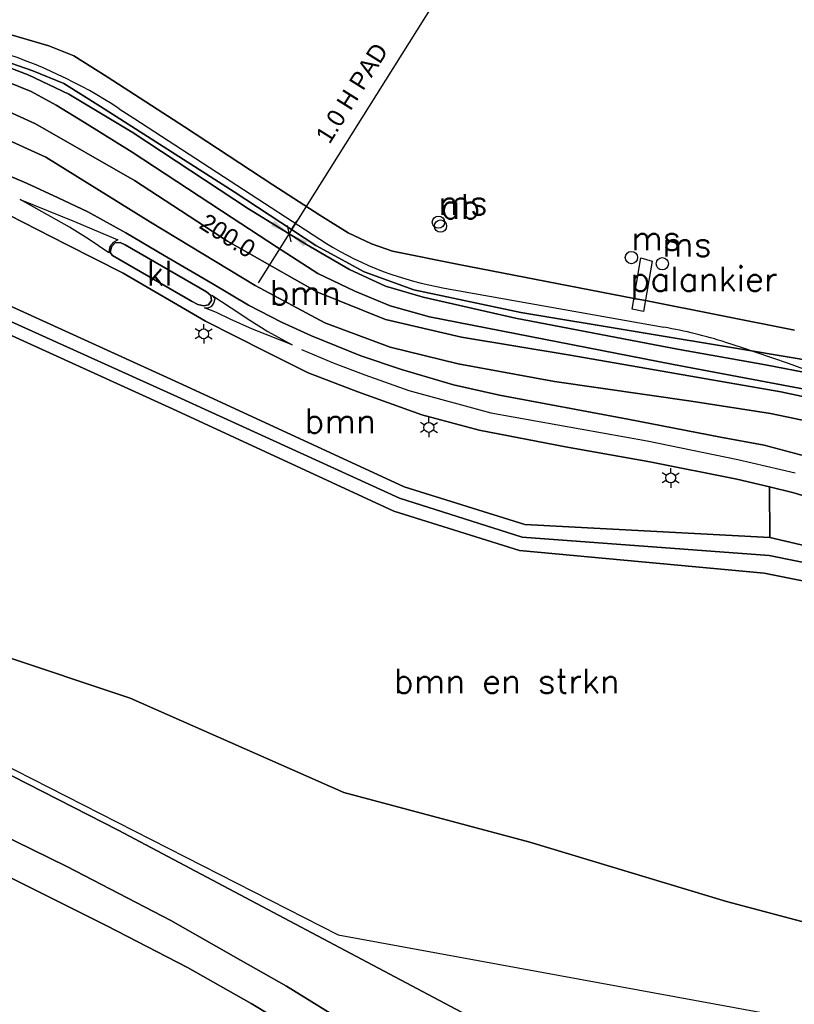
# Model space of a CAD drawing. Header units: millimetres. Extents: x 129727 to 131402, y 399018 to 399724.
# Tile 32 of 60: x 130222 to 130301, y 399257 to 399358. Entities that reach past the tile are written whole.
import ezdxf
from ezdxf.enums import TextEntityAlignment as Align

# ---------------------------------------------------------------- set-up
doc = ezdxf.new("R2010")
doc.units = ezdxf.units.MM
for name, color, linetype in [('EWD-EM-NW-KBLTRC', 3, 'Continuous'), ('HTI_grens RWS', 162, 'FENCELINE1'), ('MDI-VL-BEPLANTING', 7, 'Continuous'), ('MDI-VL-GRAS', 7, 'Continuous'), ('MDI-VL-GROND', 7, 'Continuous'), ('MDI-VL-TALUD', 7, 'Continuous'), ('MDI-VL-VERHARDING', 7, 'Continuous'), ('MDI-VL-WATER', 7, 'Continuous'), ('MDI-XX-BEPLANTING', 80, 'Continuous'), ('MDI-XX-BORD', 255, 'Continuous'), ('MDI-XX-DAMWAND', 252, 'Continuous'), ('MDI-XX-GREPPEL', 160, 'Continuous'), ('MDI-XX-MARKERING', 251, 'Continuous'), ('MDI-XX-OVERIG', 30, 'Continuous'), ('MDI-XX-RASTER', 255, 'Continuous'), ('MDI-XX-TALUD', 84, 'Continuous'), ('MDI-XX-TERREINAFSCH', 253, 'Continuous'), ('MDI-XX-VERHARDING', 30, 'Continuous')]:
    doc.layers.add(name, color=color, linetype=linetype)
doc.layers.add('EWD-EM-NW-MATEN', color=1, linetype='Continuous', lineweight=25)
doc.styles.add('ROMANS25', font='ROMANS.shx', dxfattribs={"height": 2.5})
doc.styles.add('rtw_iso', font='iso-rtw.shx')
doc.linetypes.add('FENCELINE1', pattern='A,6.35,-2.54,[133,ltypeshp.shx,S=2.54,R=0,X=-2.54,Y=0],-2.54,25.4', length=36.83)

# ---------------------------------------------------------------- blocks, each defined once
blk = doc.blocks.new('_Oblique')
at = {"color": 0, "linetype": 'ByBlock', "lineweight": -2}
blk.add_line((-0.5, -0.5), (0.5, 0.5), dxfattribs=at)

msp = doc.modelspace()

# ---------------------------------------------------------------- linework, layer by layer
for p, q in [((130240.135, 399326.13), (130239.702, 399326.38)), ((130240.568, 399326.38), (130240.568, 399326.88)), ((130241.001, 399326.13), (130241.434, 399326.38)), ((130240.135, 399325.63), (130239.702, 399325.38)), ((130240.568, 399325.38), (130240.568, 399324.88)), ((130241.001, 399325.63), (130241.434, 399325.38)), ((130263.52, 399316.831), (130263.52, 399317.331)), ((130263.087, 399316.581), (130262.654, 399316.831)), ((130263.953, 399316.581), (130264.386, 399316.831)), ((130263.087, 399316.081), (130262.654, 399315.831)), ((130263.52, 399315.831), (130263.52, 399315.331)), ((130263.953, 399316.081), (130264.386, 399315.831)), ((130288.186, 399311.689), (130288.186, 399312.189)), ((130287.753, 399311.439), (130287.32, 399311.689)), ((130288.619, 399311.439), (130289.052, 399311.689)), ((130287.753, 399310.939), (130287.32, 399310.689)), ((130288.186, 399310.689), (130288.186, 399310.189)), ((130288.619, 399310.939), (130289.052, 399310.689))]:
    msp.add_line(p, q)
for centre, radius in [((130264.495, 399337.272), 0.625), ((130264.71, 399336.872), 0.625), ((130284.169, 399333.656), 0.625), ((130287.325, 399333.033), 0.625), ((130240.568, 399325.88), 0.5), ((130263.52, 399316.331), 0.5), ((130288.186, 399311.189), 0.5)]:
    msp.add_circle(centre, radius)
at = {"layer": 'EWD-EM-NW-KBLTRC'}
for p, q in [((130231.954, 399348.839), (130233.44, 399347.864)), ((130233.44, 399347.864), (130253.078, 399335.088)), ((130265.109, 399330.552), (130287.493, 399326.555))]:
    msp.add_line(p, q, dxfattribs=at)
for centre, radius, start, end in [((130204.514, 399307.041), 50, 56.71556, 73.03505), ((130271.016, 399364.444), 34.403, 238.57299, 260.11288), ((130278.704, 399277.333), 50, 72.42963, 79.87601), ((130240.357, 399156.231), 177.029, 55.02676, 72.42963)]:
    msp.add_arc(centre, radius, start, end, dxfattribs=at)
at = {"layer": 'EWD-EM-NW-MATEN'}
for p, q in [((130263.924, 399359.433), (130246.106, 399331.082)), ((130222.676, 399352.301), (130217.744, 399354.137)), ((130226.82, 399350.326), (130222.676, 399352.301)), ((130233.263, 399346.462), (130226.82, 399350.326)), ((130245.136, 399338.636), (130233.263, 399346.462)), ((130251.063, 399335.004), (130245.136, 399338.636))]:
    msp.add_line(p, q, dxfattribs=at)
at = {"layer": 'EWD-EM-NW-MATEN', "linetype": 'Continuous'}
msp.add_line((130249.524, 399336.521), (130250.057, 399337.368), dxfattribs=at)
at = {"layer": 'EWD-EM-NW-MATEN'}
for points in [[(130247.763, 399337.439), (130247.412, 399336.881), (130249.264, 399336.106)], [(130251.116, 399335.332), (130250.765, 399334.773), (130249.264, 399336.106)]]:
    msp.add_solid(points, dxfattribs=at)
at = {"layer": 'HTI_grens RWS', "linetype": 'FENCELINE1', "ltscale": 0.2}
msp.add_lwpolyline([(130000, 399394.103), (130023.492, 399382.014), (130051.869, 399367.611), (130074.726, 399356.089), (130099.987, 399343.266), (130254.29, 399264.59), (130319.155, 399252.697), (130442.229, 399230.165), (130761.979, 399171.579), (130855.528, 399169.639)], dxfattribs=at)
at = {"layer": 'MDI-VL-BEPLANTING'}
for p, q in [((130217.259, 399350.122), (130223.42, 399347.295)), ((130224.475, 399343.914), (130216.864, 399347.339)), ((130216.864, 399347.339), (130224.475, 399343.914)), ((130223.42, 399347.295), (130233.501, 399341.502)), ((130235.148, 399337.269), (130224.475, 399343.914)), ((130224.475, 399343.914), (130235.148, 399337.269)), ((130222.506, 399341.234), (130219.057, 399342.717)), ((130233.501, 399341.502), (130243.002, 399335.327)), ((130225.741, 399339.765), (130222.506, 399341.234)), ((130228.756, 399338.334), (130225.741, 399339.765)), ((130232.632, 399336.169), (130228.756, 399338.334)), ((130220.727, 399337.986), (130226.567, 399335.002)), ((130245.8, 399330.808), (130235.148, 399337.269)), ((130235.148, 399337.269), (130245.8, 399330.808)), ((130236.533, 399333.863), (130232.632, 399336.169)), ((130243.002, 399335.327), (130252.116, 399330.168)), ((130226.567, 399335.002), (130232.355, 399332.075)), ((130241.432, 399331.014), (130236.533, 399333.863)), ((130232.355, 399332.075), (130240.75, 399327.185)), ((130238.417, 399320.71), (130215.641, 399331.079)), ((130245.121, 399328.793), (130241.432, 399331.014)), ((130252.928, 399327.007), (130245.8, 399330.808)), ((130245.8, 399330.808), (130252.928, 399327.007)), ((130252.116, 399330.168), (130259.098, 399327.331)), ((130214.37, 399328.697), (130237.38, 399318.217)), ((130248.486, 399327.086), (130245.121, 399328.793)), ((130259.098, 399327.331), (130266.836, 399325.531)), ((130240.75, 399327.185), (130246.869, 399324.072)), ((130251.572, 399325.692), (130248.486, 399327.086)), ((130259.593, 399324.52), (130252.928, 399327.007)), ((130252.928, 399327.007), (130259.593, 399324.52)), ((130256.579, 399323.642), (130251.572, 399325.692)), ((130266.836, 399325.531), (130277.916, 399323.714)), ((130266.513, 399322.835), (130259.593, 399324.52)), ((130259.593, 399324.52), (130266.513, 399322.835)), ((130246.869, 399324.072), (130251.23, 399321.906)), ((130260.747, 399322.23), (130256.579, 399323.642)), ((130277.916, 399323.714), (130299.406, 399319.97)), ((130266.044, 399320.682), (130260.747, 399322.23)), ((130276.318, 399321.021), (130266.513, 399322.835)), ((130266.513, 399322.835), (130276.318, 399321.021)), ((130251.23, 399321.906), (130256.273, 399319.981)), ((130261.004, 399310.284), (130238.417, 399320.71)), ((130270.722, 399319.615), (130266.044, 399320.682)), ((130290.254, 399319.029), (130276.318, 399321.021)), ((130276.318, 399321.021), (130290.254, 399319.029)), ((130256.273, 399319.981), (130262.79, 399317.626)), ((130283.803, 399317.188), (130270.722, 399319.615)), ((130299.406, 399319.97), (130307.415, 399318.251)), ((130237.38, 399318.217), (130259.967, 399307.791)), ((130298.366, 399317.76), (130290.254, 399319.029)), ((130290.254, 399319.029), (130298.366, 399317.76)), ((130262.79, 399317.626), (130268.655, 399316.07)), ((130293.264, 399315.347), (130283.803, 399317.188)), ((130305.943, 399316.164), (130298.366, 399317.76)), ((130298.366, 399317.76), (130305.943, 399316.164)), ((130268.655, 399316.07), (130277.467, 399314.359)), ((130297.706, 399314.538), (130293.264, 399315.347)), ((130277.467, 399314.359), (130286.035, 399312.826)), ((130301.78, 399313.427), (130297.706, 399314.538)), ((130286.035, 399312.826), (130294.937, 399311.057)), ((130273.301, 399306.427), (130261.004, 399310.284)), ((130294.937, 399311.057), (130298.264, 399310.265)), ((130298.264, 399310.265), (130298.299, 399305.091)), ((130259.967, 399307.791), (130272.75, 399303.783)), ((130298.299, 399305.091), (130273.301, 399306.427)), ((130272.75, 399303.783), (130297.713, 399301.469)), ((130233.084, 399288.733), (130191.69, 399302.454)), ((130191.69, 399302.454), (130233.084, 399288.733)), ((130297.713, 399301.469), (130301.941, 399300.627)), ((130297.713, 399301.469), (130297.713, 399301.469)), ((130254.861, 399279.092), (130233.084, 399288.733)), ((130233.084, 399288.733), (130254.861, 399279.092)), ((130231.832, 399275.246), (130212.728, 399285.012)), ((130273.805, 399274.036), (130254.861, 399279.092)), ((130254.861, 399279.092), (130273.805, 399274.036)), ((130288.909, 399245.036), (130231.832, 399275.246)), ((130293.88, 399267.979), (130273.805, 399274.036)), ((130273.805, 399274.036), (130293.88, 399267.979)), ((130311.594, 399263.28), (130293.88, 399267.979)), ((130293.88, 399267.979), (130311.594, 399263.28))]:
    msp.add_line(p, q, dxfattribs=at)
at = {"layer": 'MDI-VL-GRAS'}
for p, q in [((130217.273, 399357.447), (130224.791, 399355.269)), ((130224.791, 399355.269), (130227.333, 399354.227)), ((130222.676, 399352.301), (130217.744, 399354.137)), ((130223.133, 399352.687), (130218.953, 399354.167)), ((130218.953, 399354.167), (130223.133, 399352.687)), ((130227.333, 399354.227), (130230.735, 399352.102)), ((130226.82, 399350.326), (130222.676, 399352.301)), ((130226.295, 399351.415), (130223.133, 399352.687)), ((130223.133, 399352.687), (130226.295, 399351.415)), ((130220.616, 399351.549), (130222.968, 399350.586)), ((130230.055, 399349.07), (130226.295, 399351.415)), ((130226.295, 399351.415), (130230.055, 399349.07)), ((130230.735, 399352.102), (130238.615, 399347.004)), ((130222.968, 399350.586), (130225.535, 399349.2)), ((130233.263, 399346.462), (130226.82, 399350.326)), ((130223.42, 399347.295), (130217.259, 399350.122)), ((130225.535, 399349.2), (130228.408, 399347.426)), ((130243.66, 399340.346), (130230.055, 399349.07)), ((130230.055, 399349.07), (130243.66, 399340.346)), ((130233.501, 399341.502), (130223.42, 399347.295)), ((130228.408, 399347.426), (130233.259, 399344.396)), ((130245.136, 399338.636), (130233.263, 399346.462)), ((130238.615, 399347.004), (130247.607, 399341.061)), ((130233.259, 399344.396), (130243.462, 399337.709)), ((130243.002, 399335.327), (130233.501, 399341.502)), ((130252.002, 399334.905), (130243.66, 399340.346)), ((130243.66, 399340.346), (130252.002, 399334.905)), ((130247.607, 399341.061), (130252.395, 399337.998)), ((130251.063, 399335.004), (130245.136, 399338.636)), ((130243.462, 399337.709), (130247.982, 399334.755)), ((130252.395, 399337.998), (130255.296, 399336.166)), ((130252.116, 399330.168), (130243.002, 399335.327)), ((130255.296, 399336.166), (130257.661, 399335.069)), ((130247.982, 399334.755), (130252.199, 399332.047)), ((130255.437, 399332.43), (130251.063, 399335.004)), ((130256.935, 399332.212), (130252.002, 399334.905)), ((130252.002, 399334.905), (130256.935, 399332.212)), ((130257.661, 399335.069), (130259.817, 399334.327)), ((130259.817, 399334.327), (130266.587, 399332.954)), ((130259.091, 399330.74), (130255.437, 399332.43)), ((130262, 399330.374), (130256.935, 399332.212)), ((130256.935, 399332.212), (130262, 399330.374)), ((130266.587, 399332.954), (130284.437, 399329.483)), ((130252.199, 399332.047), (130255.968, 399330.229)), ((130215.641, 399331.079), (130238.417, 399320.71)), ((130255.968, 399330.229), (130259.588, 399328.731)), ((130262.943, 399329.609), (130259.091, 399330.74)), ((130272.899, 399328.071), (130262, 399330.374)), ((130262, 399330.374), (130272.899, 399328.071)), ((130237.898, 399319.463), (130214.959, 399329.8)), ((130214.959, 399329.8), (130237.898, 399319.463)), ((130259.098, 399327.331), (130252.116, 399330.168)), ((130272.37, 399327.488), (130262.943, 399329.609)), ((130284.437, 399329.483), (130285.606, 399329.285)), ((130285.606, 399329.285), (130300.817, 399326.242)), ((130237.38, 399318.217), (130214.37, 399328.697)), ((130259.588, 399328.731), (130263.58, 399327.597)), ((130266.836, 399325.531), (130259.098, 399327.331)), ((130263.58, 399327.597), (130288.453, 399322.763)), ((130288.886, 399324.332), (130272.37, 399327.488)), ((130296.005, 399324.223), (130272.899, 399328.071)), ((130272.899, 399328.071), (130296.005, 399324.223)), ((130277.916, 399323.714), (130266.836, 399325.531)), ((130297.844, 399322.718), (130288.886, 399324.332)), ((130304.788, 399322.712), (130296.005, 399324.223)), ((130296.005, 399324.223), (130304.788, 399322.712)), ((130299.406, 399319.97), (130277.916, 399323.714)), ((130288.453, 399322.763), (130303.465, 399319.923)), ((130302.761, 399321.762), (130297.844, 399322.718)), ((130238.417, 399320.71), (130261.004, 399310.284)), ((130260.524, 399309.129), (130237.898, 399319.463)), ((130237.898, 399319.463), (130260.524, 399309.129)), ((130307.415, 399318.251), (130299.406, 399319.97)), ((130259.967, 399307.791), (130237.38, 399318.217)), ((130261.004, 399310.284), (130273.301, 399306.427)), ((130298.299, 399305.091), (130298.264, 399310.265)), ((130298.264, 399310.265), (130300.743, 399309.675)), ((130273.036, 399305.154), (130260.524, 399309.129)), ((130260.524, 399309.129), (130273.036, 399305.154)), ((130300.743, 399309.675), (130305.628, 399308.137)), ((130272.75, 399303.783), (130259.967, 399307.791)), ((130273.301, 399306.427), (130298.299, 399305.091)), ((130298.224, 399303.272), (130273.036, 399305.154)), ((130273.036, 399305.154), (130298.224, 399303.272)), ((130298.299, 399305.091), (130306.244, 399303.244)), ((130298.299, 399305.091), (130298.299, 399305.091)), ((130306.244, 399303.244), (130298.299, 399305.091)), ((130297.713, 399301.469), (130272.75, 399303.783)), ((130306.428, 399301.589), (130298.224, 399303.272)), ((130298.224, 399303.272), (130306.428, 399301.589)), ((130301.941, 399300.627), (130297.713, 399301.469))]:
    msp.add_line(p, q, dxfattribs=at)
at = {"layer": 'MDI-VL-GROND'}
for p, q in [((130212.728, 399285.012), (130231.832, 399275.246)), ((130226.626, 399271.569), (130219.342, 399275.094)), ((130231.832, 399275.246), (130288.909, 399245.036)), ((130237.231, 399266.036), (130226.626, 399271.569)), ((130220.094, 399270.817), (130230.684, 399265.503)), ((130244.322, 399261.984), (130237.231, 399266.036)), ((130230.684, 399265.503), (130238.901, 399261.236)), ((130249.021, 399259.331), (130244.322, 399261.984)), ((130238.901, 399261.236), (130245.389, 399257.595)), ((130254.169, 399256.147), (130249.021, 399259.331)), ((130245.389, 399257.595), (130250.001, 399254.826))]:
    msp.add_line(p, q, dxfattribs=at)
at = {"layer": 'MDI-VL-TALUD'}
for p, q in [((130217.273, 399357.447), (130224.791, 399355.269)), ((130224.791, 399355.269), (130227.333, 399354.227)), ((130223.133, 399352.687), (130218.953, 399354.167)), ((130227.333, 399354.227), (130230.735, 399352.102)), ((130226.295, 399351.415), (130223.133, 399352.687)), ((130230.055, 399349.07), (130226.295, 399351.415)), ((130230.735, 399352.102), (130238.615, 399347.004)), ((130217.259, 399350.122), (130223.42, 399347.295)), ((130243.66, 399340.346), (130230.055, 399349.07)), ((130224.475, 399343.914), (130216.864, 399347.339)), ((130223.42, 399347.295), (130233.501, 399341.502)), ((130238.615, 399347.004), (130247.607, 399341.061)), ((130235.148, 399337.269), (130224.475, 399343.914)), ((130233.501, 399341.502), (130243.002, 399335.327)), ((130252.002, 399334.905), (130243.66, 399340.346)), ((130247.607, 399341.061), (130252.395, 399337.998)), ((130245.8, 399330.808), (130235.148, 399337.269)), ((130252.395, 399337.998), (130255.296, 399336.166)), ((130243.002, 399335.327), (130252.116, 399330.168)), ((130255.296, 399336.166), (130257.661, 399335.069)), ((130256.935, 399332.212), (130252.002, 399334.905)), ((130257.661, 399335.069), (130259.817, 399334.327)), ((130259.817, 399334.327), (130266.587, 399332.954)), ((130262, 399330.374), (130256.935, 399332.212)), ((130266.587, 399332.954), (130284.437, 399329.483)), ((130215.641, 399331.079), (130238.417, 399320.71)), ((130252.928, 399327.007), (130245.8, 399330.808)), ((130272.899, 399328.071), (130262, 399330.374)), ((130214.959, 399329.8), (130237.898, 399319.463)), ((130237.898, 399319.463), (130214.959, 399329.8)), ((130252.116, 399330.168), (130259.098, 399327.331)), ((130284.437, 399329.483), (130285.606, 399329.285)), ((130285.606, 399329.285), (130300.817, 399326.242)), ((130237.38, 399318.217), (130214.37, 399328.697)), ((130259.098, 399327.331), (130266.836, 399325.531)), ((130296.005, 399324.223), (130272.899, 399328.071)), ((130259.593, 399324.52), (130252.928, 399327.007)), ((130266.836, 399325.531), (130277.916, 399323.714)), ((130266.513, 399322.835), (130259.593, 399324.52)), ((130304.788, 399322.712), (130296.005, 399324.223)), ((130277.916, 399323.714), (130299.406, 399319.97)), ((130276.318, 399321.021), (130266.513, 399322.835)), ((130238.417, 399320.71), (130261.004, 399310.284)), ((130290.254, 399319.029), (130276.318, 399321.021)), ((130237.898, 399319.463), (130260.524, 399309.129)), ((130260.524, 399309.129), (130237.898, 399319.463)), ((130299.406, 399319.97), (130307.415, 399318.251)), ((130259.967, 399307.791), (130237.38, 399318.217)), ((130298.366, 399317.76), (130290.254, 399319.029)), ((130305.943, 399316.164), (130298.366, 399317.76)), ((130261.004, 399310.284), (130273.301, 399306.427)), ((130260.524, 399309.129), (130273.036, 399305.154)), ((130273.036, 399305.154), (130260.524, 399309.129)), ((130272.75, 399303.783), (130259.967, 399307.791)), ((130273.301, 399306.427), (130298.299, 399305.091)), ((130273.036, 399305.154), (130298.224, 399303.272)), ((130298.224, 399303.272), (130273.036, 399305.154)), ((130298.299, 399305.091), (130306.244, 399303.244)), ((130298.299, 399305.091), (130298.299, 399305.091)), ((130297.713, 399301.469), (130272.75, 399303.783)), ((130298.224, 399303.272), (130306.428, 399301.589)), ((130306.428, 399301.589), (130298.224, 399303.272)), ((130301.941, 399300.627), (130297.713, 399301.469))]:
    msp.add_line(p, q, dxfattribs=at)
at = {"layer": 'MDI-VL-VERHARDING'}
for p, q in [((130217.744, 399354.137), (130222.676, 399352.301)), ((130222.676, 399352.301), (130226.82, 399350.326)), ((130222.968, 399350.586), (130220.616, 399351.549)), ((130225.535, 399349.2), (130222.968, 399350.586)), ((130226.82, 399350.326), (130233.263, 399346.462)), ((130228.408, 399347.426), (130225.535, 399349.2)), ((130233.259, 399344.396), (130228.408, 399347.426)), ((130233.263, 399346.462), (130245.136, 399338.636)), ((130243.462, 399337.709), (130233.259, 399344.396)), ((130219.057, 399342.717), (130222.506, 399341.234)), ((130222.506, 399341.234), (130225.741, 399339.765)), ((130225.741, 399339.765), (130228.756, 399338.334)), ((130228.756, 399338.334), (130232.632, 399336.169)), ((130245.136, 399338.636), (130251.063, 399335.004)), ((130226.567, 399335.002), (130220.727, 399337.986)), ((130247.982, 399334.755), (130243.462, 399337.709)), ((130232.632, 399336.169), (130236.533, 399333.863)), ((130232.355, 399332.075), (130226.567, 399335.002)), ((130231.037, 399334.182), (130231.153, 399334.763)), ((130231.153, 399334.763), (130231.037, 399334.182)), ((130231.153, 399334.763), (130231.548, 399335.16)), ((130231.548, 399335.16), (130231.153, 399334.763)), ((130231.548, 399335.16), (130232.051, 399335.207)), ((130232.051, 399335.207), (130231.548, 399335.16)), ((130232.051, 399335.207), (130232.567, 399334.94)), ((130232.567, 399334.94), (130232.051, 399335.207)), ((130232.567, 399334.94), (130240.853, 399330.15)), ((130240.853, 399330.15), (130232.567, 399334.94)), ((130232.567, 399334.94), (130232.567, 399334.94)), ((130252.199, 399332.047), (130247.982, 399334.755)), ((130251.063, 399335.004), (130255.437, 399332.43)), ((130231.255, 399333.876), (130231.037, 399334.182)), ((130231.037, 399334.182), (130231.255, 399333.876)), ((130239.308, 399329.228), (130231.255, 399333.876)), ((130231.255, 399333.876), (130231.255, 399333.876)), ((130231.255, 399333.876), (130239.308, 399329.228)), ((130236.533, 399333.863), (130241.432, 399331.014)), ((130255.437, 399332.43), (130259.091, 399330.74)), ((130240.75, 399327.185), (130232.355, 399332.075)), ((130255.968, 399330.229), (130252.199, 399332.047)), ((130241.432, 399331.014), (130245.121, 399328.793)), ((130259.588, 399328.731), (130255.968, 399330.229)), ((130259.091, 399330.74), (130262.943, 399329.609)), ((130239.973, 399328.874), (130239.308, 399329.228)), ((130239.308, 399329.228), (130239.973, 399328.874)), ((130240.853, 399330.15), (130241.304, 399329.775)), ((130241.304, 399329.775), (130240.853, 399330.15)), ((130241.36, 399329.289), (130241.057, 399328.832)), ((130241.057, 399328.832), (130241.36, 399329.289)), ((130241.304, 399329.775), (130241.36, 399329.289)), ((130241.36, 399329.289), (130241.304, 399329.775)), ((130262.943, 399329.609), (130272.37, 399327.488)), ((130240.583, 399328.735), (130239.973, 399328.874)), ((130239.973, 399328.874), (130240.583, 399328.735)), ((130241.057, 399328.832), (130240.583, 399328.735)), ((130240.583, 399328.735), (130241.057, 399328.832)), ((130245.121, 399328.793), (130248.486, 399327.086)), ((130263.58, 399327.597), (130259.588, 399328.731)), ((130288.453, 399322.763), (130263.58, 399327.597)), ((130272.37, 399327.488), (130288.886, 399324.332)), ((130246.869, 399324.072), (130240.75, 399327.185)), ((130248.486, 399327.086), (130251.572, 399325.692)), ((130251.572, 399325.692), (130256.579, 399323.642)), ((130288.886, 399324.332), (130297.844, 399322.718)), ((130251.23, 399321.906), (130246.869, 399324.072)), ((130256.579, 399323.642), (130260.747, 399322.23)), ((130260.747, 399322.23), (130266.044, 399320.682)), ((130303.465, 399319.923), (130288.453, 399322.763)), ((130297.844, 399322.718), (130302.761, 399321.762)), ((130256.273, 399319.981), (130251.23, 399321.906)), ((130266.044, 399320.682), (130270.722, 399319.615)), ((130262.79, 399317.626), (130256.273, 399319.981)), ((130270.722, 399319.615), (130283.803, 399317.188)), ((130268.655, 399316.07), (130262.79, 399317.626)), ((130283.803, 399317.188), (130293.264, 399315.347)), ((130277.467, 399314.359), (130268.655, 399316.07)), ((130293.264, 399315.347), (130297.706, 399314.538)), ((130286.035, 399312.826), (130277.467, 399314.359)), ((130297.706, 399314.538), (130301.78, 399313.427)), ((130294.937, 399311.057), (130286.035, 399312.826)), ((130298.264, 399310.265), (130294.937, 399311.057)), ((130300.743, 399309.675), (130298.264, 399310.265)), ((130305.628, 399308.137), (130300.743, 399309.675)), ((130219.342, 399275.094), (130226.626, 399271.569)), ((130226.626, 399271.569), (130237.231, 399266.036)), ((130230.684, 399265.503), (130220.094, 399270.817)), ((130237.231, 399266.036), (130244.322, 399261.984)), ((130238.901, 399261.236), (130230.684, 399265.503)), ((130244.322, 399261.984), (130249.021, 399259.331)), ((130245.389, 399257.595), (130238.901, 399261.236)), ((130249.021, 399259.331), (130254.169, 399256.147)), ((130250.001, 399254.826), (130245.389, 399257.595))]:
    msp.add_line(p, q, dxfattribs=at)
at = {"layer": 'MDI-VL-WATER'}
for p, q in [((130224.791, 399355.269), (130217.273, 399357.447)), ((130227.333, 399354.227), (130224.791, 399355.269)), ((130230.735, 399352.102), (130227.333, 399354.227)), ((130238.615, 399347.004), (130230.735, 399352.102)), ((130247.607, 399341.061), (130238.615, 399347.004)), ((130252.395, 399337.998), (130247.607, 399341.061)), ((130255.296, 399336.166), (130252.395, 399337.998)), ((130257.661, 399335.069), (130255.296, 399336.166)), ((130259.817, 399334.327), (130257.661, 399335.069)), ((130266.587, 399332.954), (130259.817, 399334.327)), ((130284.437, 399329.483), (130266.587, 399332.954)), ((130285.606, 399329.285), (130284.437, 399329.483)), ((130300.817, 399326.242), (130285.606, 399329.285))]:
    msp.add_line(p, q, dxfattribs=at)
at = {"layer": 'MDI-XX-DAMWAND'}
for p, q in [((130217.273, 399357.447), (130224.791, 399355.269)), ((130224.791, 399355.269), (130227.333, 399354.227)), ((130227.333, 399354.227), (130230.735, 399352.102)), ((130230.735, 399352.102), (130238.615, 399347.004)), ((130238.615, 399347.004), (130247.607, 399341.061)), ((130247.607, 399341.061), (130252.395, 399337.998)), ((130252.395, 399337.998), (130255.296, 399336.166)), ((130255.296, 399336.166), (130257.661, 399335.069)), ((130257.661, 399335.069), (130259.817, 399334.327)), ((130259.817, 399334.327), (130266.587, 399332.954)), ((130266.587, 399332.954), (130284.437, 399329.483)), ((130284.437, 399329.483), (130285.606, 399329.285)), ((130285.606, 399329.285), (130300.817, 399326.242))]:
    msp.add_line(p, q, dxfattribs=at)
at = {"layer": 'MDI-XX-GREPPEL'}
for p, q in [((130237.898, 399319.463), (130214.959, 399329.8)), ((130260.524, 399309.129), (130237.898, 399319.463)), ((130273.036, 399305.154), (130260.524, 399309.129)), ((130298.224, 399303.272), (130273.036, 399305.154)), ((130306.428, 399301.589), (130298.224, 399303.272))]:
    msp.add_line(p, q, dxfattribs=at)
at = {"layer": 'MDI-XX-MARKERING'}
for p, q in [((130226.874, 399336.775), (130221.856, 399339.596)), ((130221.856, 399339.596), (130227.39, 399337.342)), ((130227.39, 399337.342), (130231.814, 399335.466)), ((130228.801, 399335.565), (130226.874, 399336.775)), ((130230.908, 399334.143), (130228.801, 399335.565)), ((130231.814, 399335.466), (130231.323, 399335.202)), ((130230.911, 399334.474), (130230.908, 399334.143)), ((130231.005, 399334.799), (130230.911, 399334.474)), ((130231.323, 399335.202), (130231.005, 399334.799)), ((130230.908, 399334.143), (130230.908, 399334.143)), ((130241.718, 399329.459), (130241.406, 399329.821)), ((130241.406, 399329.821), (130243.355, 399328.533)), ((130241.597, 399329.011), (130241.718, 399329.459)), ((130240.634, 399328.534), (130241.026, 399328.544)), ((130241.855, 399328.06), (130240.634, 399328.534)), ((130240.634, 399328.534), (130240.634, 399328.534)), ((130241.026, 399328.544), (130241.384, 399328.706)), ((130241.384, 399328.706), (130241.597, 399329.011)), ((130243.355, 399328.533), (130245.256, 399327.269)), ((130243.258, 399327.392), (130241.855, 399328.06)), ((130245.549, 399326.367), (130243.258, 399327.392)), ((130245.256, 399327.269), (130247.104, 399326.114)), ((130249.593, 399324.753), (130245.549, 399326.367)), ((130247.104, 399326.114), (130249.593, 399324.753)), ((130250.543, 399324.294), (130253.758, 399322.938)), ((130253.758, 399322.938), (130256.98, 399321.693)), ((130256.98, 399321.693), (130261.475, 399320.106)), ((130261.475, 399320.106), (130269.843, 399317.815)), ((130269.843, 399317.815), (130285.778, 399314.965)), ((130285.778, 399314.965), (130295.012, 399313.079)), ((130295.012, 399313.079), (130300.856, 399311.69))]:
    msp.add_line(p, q, dxfattribs=at)
at = {"layer": 'MDI-XX-OVERIG'}
for p, q in [((130284.253, 399328.385), (130285.134, 399333.631)), ((130285.134, 399333.631), (130286.296, 399333.304)), ((130286.296, 399333.304), (130285.415, 399328.169)), ((130285.415, 399328.169), (130284.253, 399328.385)), ((130284.253, 399328.385), (130284.253, 399328.385))]:
    msp.add_line(p, q, dxfattribs=at)
at = {"layer": 'MDI-XX-RASTER'}
for p, q in [((130212.728, 399285.012), (130231.832, 399275.246)), ((130231.832, 399275.246), (130288.909, 399245.036))]:
    msp.add_line(p, q, dxfattribs=at)
at = {"layer": 'MDI-XX-TALUD'}
for p, q in [((130218.953, 399354.167), (130223.133, 399352.687)), ((130223.133, 399352.687), (130226.295, 399351.415)), ((130226.295, 399351.415), (130230.055, 399349.07)), ((130223.42, 399347.295), (130217.259, 399350.122)), ((130230.055, 399349.07), (130243.66, 399340.346)), ((130216.864, 399347.339), (130224.475, 399343.914)), ((130233.501, 399341.502), (130223.42, 399347.295)), ((130224.475, 399343.914), (130235.148, 399337.269)), ((130243.002, 399335.327), (130233.501, 399341.502)), ((130243.66, 399340.346), (130252.002, 399334.905)), ((130235.148, 399337.269), (130245.8, 399330.808)), ((130252.116, 399330.168), (130243.002, 399335.327)), ((130252.002, 399334.905), (130256.935, 399332.212)), ((130256.935, 399332.212), (130262, 399330.374)), ((130238.417, 399320.71), (130215.641, 399331.079)), ((130245.8, 399330.808), (130252.928, 399327.007)), ((130262, 399330.374), (130272.899, 399328.071)), ((130259.098, 399327.331), (130252.116, 399330.168)), ((130214.37, 399328.697), (130237.38, 399318.217)), ((130266.836, 399325.531), (130259.098, 399327.331)), ((130272.899, 399328.071), (130296.005, 399324.223)), ((130252.928, 399327.007), (130259.593, 399324.52)), ((130277.916, 399323.714), (130266.836, 399325.531)), ((130259.593, 399324.52), (130266.513, 399322.835)), ((130296.005, 399324.223), (130304.788, 399322.712)), ((130299.406, 399319.97), (130277.916, 399323.714)), ((130266.513, 399322.835), (130276.318, 399321.021)), ((130261.004, 399310.284), (130238.417, 399320.71)), ((130276.318, 399321.021), (130290.254, 399319.029)), ((130307.415, 399318.251), (130299.406, 399319.97)), ((130237.38, 399318.217), (130259.967, 399307.791)), ((130290.254, 399319.029), (130298.366, 399317.76)), ((130298.366, 399317.76), (130305.943, 399316.164)), ((130273.301, 399306.427), (130261.004, 399310.284)), ((130259.967, 399307.791), (130272.75, 399303.783)), ((130298.299, 399305.091), (130273.301, 399306.427)), ((130306.244, 399303.244), (130298.299, 399305.091)), ((130272.75, 399303.783), (130297.713, 399301.469)), ((130297.713, 399301.469), (130301.941, 399300.627))]:
    msp.add_line(p, q, dxfattribs=at)
at = {"layer": 'MDI-XX-TERREINAFSCH'}
for p, q in [((130220.616, 399351.549), (130222.968, 399350.586)), ((130222.968, 399350.586), (130225.535, 399349.2)), ((130225.535, 399349.2), (130228.408, 399347.426)), ((130228.408, 399347.426), (130233.259, 399344.396)), ((130233.259, 399344.396), (130243.462, 399337.709)), ((130220.727, 399337.986), (130226.567, 399335.002)), ((130243.462, 399337.709), (130247.982, 399334.755)), ((130226.567, 399335.002), (130232.355, 399332.075)), ((130231.037, 399334.182), (130231.153, 399334.763)), ((130231.153, 399334.763), (130231.548, 399335.16)), ((130231.548, 399335.16), (130232.051, 399335.207)), ((130232.051, 399335.207), (130232.567, 399334.94)), ((130232.567, 399334.94), (130240.853, 399330.15)), ((130247.982, 399334.755), (130252.199, 399332.047)), ((130255.437, 399332.43), (130251.063, 399335.004)), ((130231.255, 399333.876), (130231.037, 399334.182)), ((130239.308, 399329.228), (130231.255, 399333.876)), ((130259.091, 399330.74), (130255.437, 399332.43)), ((130232.355, 399332.075), (130240.75, 399327.185)), ((130252.199, 399332.047), (130255.968, 399330.229)), ((130255.968, 399330.229), (130259.588, 399328.731)), ((130262.943, 399329.609), (130259.091, 399330.74)), ((130239.973, 399328.874), (130239.308, 399329.228)), ((130240.853, 399330.15), (130241.304, 399329.775)), ((130241.36, 399329.289), (130241.057, 399328.832)), ((130241.304, 399329.775), (130241.36, 399329.289)), ((130272.37, 399327.488), (130262.943, 399329.609)), ((130240.583, 399328.735), (130239.973, 399328.874)), ((130241.057, 399328.832), (130240.583, 399328.735)), ((130259.588, 399328.731), (130263.58, 399327.597)), ((130263.58, 399327.597), (130288.453, 399322.763)), ((130288.886, 399324.332), (130272.37, 399327.488)), ((130240.75, 399327.185), (130246.869, 399324.072)), ((130297.844, 399322.718), (130288.886, 399324.332)), ((130246.869, 399324.072), (130251.23, 399321.906)), ((130288.453, 399322.763), (130303.465, 399319.923)), ((130302.761, 399321.762), (130297.844, 399322.718)), ((130251.23, 399321.906), (130256.273, 399319.981)), ((130256.273, 399319.981), (130262.79, 399317.626)), ((130262.79, 399317.626), (130268.655, 399316.07)), ((130268.655, 399316.07), (130277.467, 399314.359)), ((130277.467, 399314.359), (130286.035, 399312.826)), ((130286.035, 399312.826), (130294.937, 399311.057)), ((130294.937, 399311.057), (130298.264, 399310.265)), ((130298.264, 399310.265), (130300.743, 399309.675)), ((130298.264, 399310.265), (130298.299, 399305.091)), ((130300.743, 399309.675), (130305.628, 399308.137)), ((130191.69, 399302.454), (130233.084, 399288.733)), ((130233.084, 399288.733), (130254.861, 399279.092)), ((130254.861, 399279.092), (130273.805, 399274.036)), ((130219.342, 399275.094), (130226.626, 399271.569)), ((130273.805, 399274.036), (130293.88, 399267.979)), ((130226.626, 399271.569), (130237.231, 399266.036)), ((130230.684, 399265.503), (130220.094, 399270.817)), ((130293.88, 399267.979), (130311.594, 399263.28)), ((130237.231, 399266.036), (130244.322, 399261.984)), ((130238.901, 399261.236), (130230.684, 399265.503)), ((130244.322, 399261.984), (130249.021, 399259.331)), ((130245.389, 399257.595), (130238.901, 399261.236)), ((130249.021, 399259.331), (130254.169, 399256.147)), ((130250.001, 399254.826), (130245.389, 399257.595))]:
    msp.add_line(p, q, dxfattribs=at)
msp.add_lwpolyline([(130301.78, 399313.427), (130297.706, 399314.538), (130293.264, 399315.347), (130283.803, 399317.188), (130270.722, 399319.615), (130266.044, 399320.682), (130260.747, 399322.23), (130256.579, 399323.642), (130251.572, 399325.692), (130248.486, 399327.086), (130245.121, 399328.793), (130241.432, 399331.014), (130236.533, 399333.863), (130232.632, 399336.169), (130228.756, 399338.334), (130225.741, 399339.765), (130222.506, 399341.234), (130219.057, 399342.717)], dxfattribs=at)

# ---------------------------------------------------------------- block references
at = {"layer": 'EWD-EM-NW-MATEN', "xscale": 1.200000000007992, "yscale": 1.199999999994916, "zscale": 1.2, "rotation": 237.8516936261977}
msp.add_blockref('_Oblique', (130249.264, 399336.106), dxfattribs=at)

# ---------------------------------------------------------------- texts
at = {"layer": 'EWD-EM-NW-MATEN', "char_height": 1.8, "attachment_point": 5, "style": 'rtw_iso'}
for s, insert, rotation in [('1.0 H PAD', (130255.668, 399350.436), 57.85169), ('\\P200.0', (130243.804, 399337.156), 327.85169)]:
    msp.add_mtext(s, dxfattribs=dict(at, insert=insert, rotation=rotation))
at = {"layer": 'MDI-XX-BEPLANTING', "style": 'ROMANS25'}
for s, p in [('bmn', (130250.93, 399330.087)), ('bmn', (130254.487, 399317)), ('bmn en strkn', (130271.47, 399290.476))]:
    msp.add_text(s, height=2.5, dxfattribs=at).set_placement(p, align=Align.MIDDLE_CENTER)
at = {"layer": 'MDI-XX-BORD', "style": 'ROMANS25'}
msp.add_text('ab', height=2.5, dxfattribs=at).set_placement((130264.71, 399336.872), align=Align.BOTTOM_LEFT)
at = {"layer": 'MDI-XX-OVERIG', "style": 'ROMANS25'}
for p in [(130264.495, 399337.272), (130284.169, 399333.656), (130287.325, 399333.033)]:
    msp.add_text('ms', height=2.5, dxfattribs=at).set_placement(p, align=Align.BOTTOM_LEFT)
msp.add_text('palankier', height=2.5, dxfattribs=at).set_placement((130291.575, 399331.47), align=Align.MIDDLE_CENTER)
at = {"layer": 'MDI-XX-VERHARDING', "style": 'ROMANS25'}
msp.add_text('kl', height=2.5, dxfattribs=at).set_placement((130236.072, 399332.067), align=Align.MIDDLE_CENTER)

doc.saveas('drawing.dxf')
